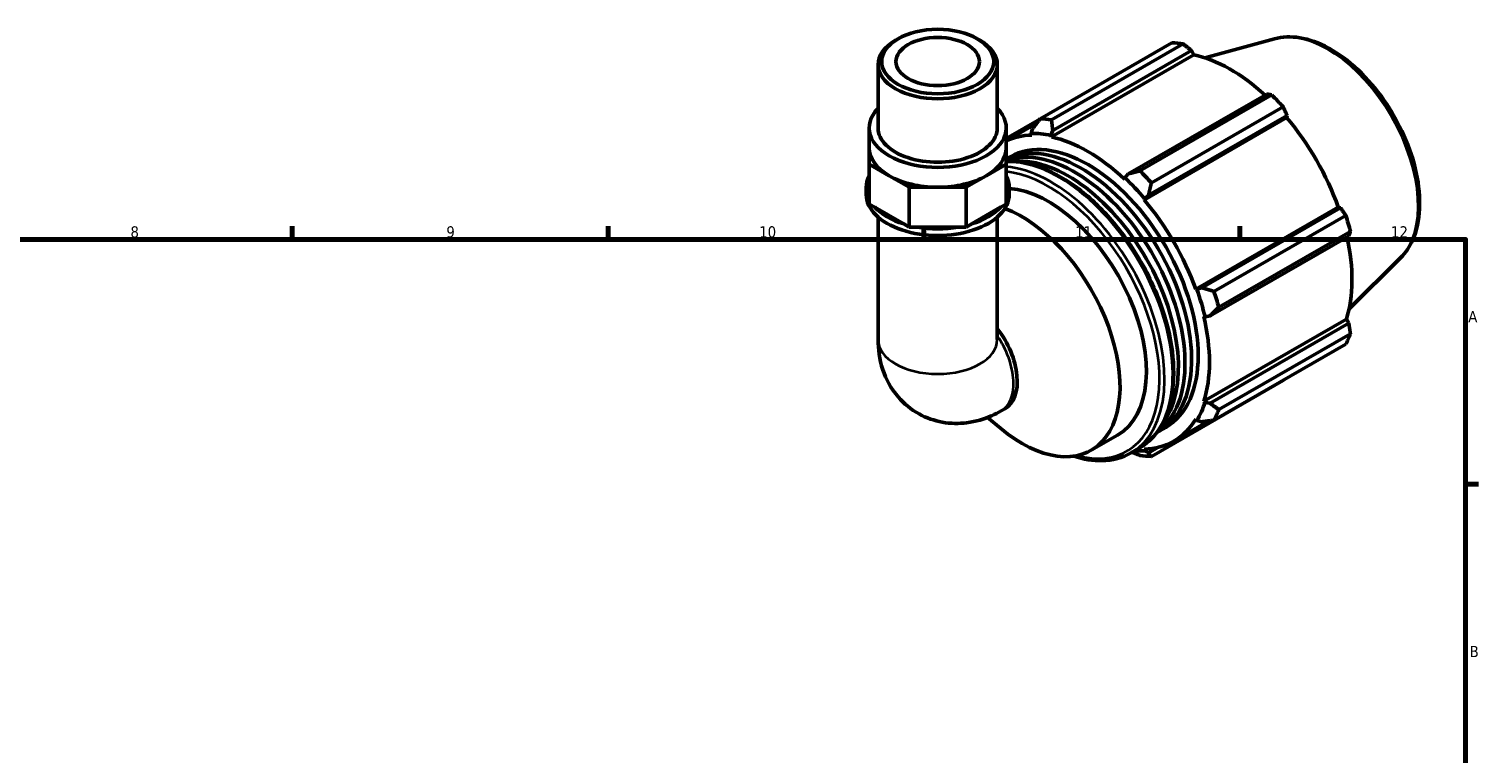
# Model space of a CAD drawing. Header units: millimetres. Extents: x 0 to 908, y 0 to 920.
# Tile 6 of 6: x 502 to 824, y 460 to 621. Entities that reach past the tile are written whole.
import ezdxf

# ---------------------------------------------------------------- set-up
doc = ezdxf.new("R2010")
doc.units = ezdxf.units.MM
for name, color, linetype, lineweight in [('Border (ISO)', 7, 'Continuous', 70), ('Visible (ISO)', 7, 'Continuous', 50), ('Visible Narrow (ISO)', 7, 'Continuous', 35)]:
    doc.layers.add(name, color=color, linetype=linetype, lineweight=lineweight)
doc.styles.add('Note Text (ISO)', font='tahoma.ttf')

# ---------------------------------------------------------------- blocks, each defined once
blk = doc.blocks.new('Borders Default Border')
at = {"layer": 'Border (ISO)'}
for p, q in [((560.67, 574), (560.67, 576.9)), ((630.75, 574), (630.75, 576.9)), ((700.83, 574), (700.83, 576.9)), ((770.92, 574), (770.92, 576.9)), ((821, 519.75), (823.9, 519.75))]:
    blk.add_line(p, q, dxfattribs=at)
at = {"layer": 'Border (ISO)', "flags": 128}
blk.add_lwpolyline([(20, 20), (20, 574), (821, 574), (821, 20), (20, 20)], dxfattribs=at)
at = {"layer": 'Border (ISO)', "color": 232, "true_color": 0xca0064, "char_height": 2.5, "attachment_point": 7, "style": 'Note Text (ISO)'}
for s, insert in [('8', (524.81, 574.34)), ('9', (594.88, 574.35)), ('10', (664.29, 574.35)), ('11', (734.37, 574.4)), ('12', (804.46, 574.4)), ('A', (821.59, 555.62)), ('B', (821.89, 481.37))]:
    blk.add_mtext(s, dxfattribs=dict(at, insert=insert))

msp = doc.modelspace()

# ---------------------------------------------------------------- linework, layer by layer
at = {"layer": 'Visible (ISO)'}
for p, q in [((695.068, 618.459), (694.505, 618.132)), ((712.71, 618.459), (713.273, 618.132)), ((778.608, 618.463), (763.125, 614.264)), ((726.6, 600.735), (755.829, 617.568)), ((729.1, 596.695), (760.729, 614.909)), ((758.36, 617.322), (729.131, 600.49)), ((729.419, 598.139), (760.185, 615.856)), ((760.185, 615.856), (760.729, 614.909)), ((690.669, 598.702), (690.669, 612.769)), ((717.11, 598.702), (717.11, 612.769)), ((776.923, 606.217), (746.157, 588.5)), ((748.764, 589.184), (777.994, 606.016)), ((780.525, 603.347), (751.295, 586.514)), ((688.685, 594.287), (688.685, 598.702)), ((726.513, 600.624), (719.093, 596.35)), ((719.093, 595.864), (725.837, 599.748)), ((719.093, 594.287), (719.093, 598.702)), ((724.936, 598.573), (724.624, 597.49)), ((749.658, 582.777), (781.286, 600.991)), ((750.639, 583.772), (781.405, 601.489)), ((781.405, 601.489), (781.286, 600.991)), ((724.624, 597.49), (724.758, 597.116)), ((729.013, 597.065), (729.419, 598.139)), ((729.1, 596.695), (729.013, 597.065)), ((688.685, 594.287), (688.685, 590.661)), ((719.093, 590.661), (719.093, 594.287)), ((719.093, 591.791), (719.941, 592.28)), ((688.685, 590.661), (693.138, 588.096)), ((688.685, 581.831), (688.685, 590.661)), ((714.64, 588.096), (719.093, 590.661)), ((719.093, 581.831), (719.093, 590.661)), ((688.024, 583.986), (688.024, 585.458)), ((693.138, 588.096), (697.591, 585.532)), ((697.591, 585.532), (703.889, 585.532)), ((697.591, 576.703), (697.591, 585.532)), ((703.889, 585.532), (710.187, 585.532)), ((710.187, 585.532), (714.64, 588.096)), ((710.187, 576.703), (710.187, 585.532)), ((719.754, 583.986), (719.754, 585.458)), ((745.403, 587.627), (745.316, 587.357)), ((746.157, 588.5), (745.403, 587.627)), ((749.658, 582.777), (749.791, 582.998)), ((749.791, 582.998), (750.639, 583.772)), ((689.934, 581.112), (688.685, 581.831)), ((696.343, 577.422), (689.934, 581.112)), ((717.844, 581.112), (711.435, 577.422)), ((719.093, 581.831), (717.844, 581.112)), ((761.123, 562.918), (792.752, 581.132)), ((793.241, 580.989), (762.475, 563.272)), ((765.178, 562.469), (794.408, 579.301)), ((792.752, 581.132), (793.241, 580.989)), ((690.669, 578.936), (690.669, 551.756)), ((697.591, 576.703), (696.343, 577.422)), ((699.357, 576.703), (697.591, 576.703)), ((708.421, 576.703), (699.357, 576.703)), ((710.187, 576.703), (708.421, 576.703)), ((711.435, 577.422), (710.187, 576.703)), ((717.11, 578.936), (717.11, 551.756)), ((764.331, 557.021), (795.097, 574.738)), ((795.456, 575.771), (766.226, 558.939)), ((806.567, 569.911), (795.164, 558.627)), ((762.475, 563.272), (761.381, 562.925)), ((761.381, 562.925), (761.123, 562.918)), ((762.922, 556.862), (763.198, 556.804)), ((763.198, 556.804), (764.331, 557.021)), ((762.922, 538.114), (794.551, 556.328)), ((795.097, 555.385), (764.331, 537.668)), ((794.551, 556.328), (795.097, 555.385)), ((794.408, 550.749), (765.178, 533.916)), ((766.226, 536.239), (795.456, 553.071)), ((751.295, 525.86), (780.525, 542.692)), ((763.198, 537.854), (762.922, 538.114)), ((764.331, 537.668), (763.198, 537.854)), ((714.945, 534.509), (717.81, 532.112)), ((717.965, 535.959), (718.791, 536.434)), ((761.123, 534.13), (761.381, 533.827)), ((753.013, 531.471), (754.474, 532.312)), ((756.236, 529.253), (764.073, 533.766)), ((761.381, 533.827), (762.475, 533.555)), ((737.94, 527.233), (743.785, 530.599)), ((746.806, 526.661), (748.597, 527.693)), ((752.665, 527.853), (750.639, 526.686)), ((749.791, 527.101), (749.658, 527.476)), ((750.639, 526.686), (749.791, 527.101))]:
    msp.add_line(p, q, dxfattribs=at)
for centre, major_axis, ratio, start_param, end_param in [((703.889, 612.769), (-13.22, 0), 0.5758617, 5.5016397, 10.2063236), ((768.177, 580.13), (-20.46, 35.53), 0.5780931, 5.8451561, 5.9396837), ((768.836, 580.51), (19.028, -33.043), 0.5780931, 2.0696433, 2.6635608), ((768.177, 580.13), (20.46, -35.53), 0.5780931, 1.9181653, 2.0126929), ((703.889, 598.702), (-15.204, 0), 0.5758617, 5.7667102, 9.9412531), ((703.889, 598.702), (-13.22, 0), 0.5758617, 0, 3.1415927), ((738.947, 563.298), (-20.46, 35.53), 0.5780931, 5.8451561, 5.9396837), ((768.836, 580.51), (19.028, -33.043), 0.5780931, 1.2672974, 1.8781627), ((737.208, 562.296), (-19.028, 33.043), 0.5780931, 5.9796864, 6.236469), ((735.747, 561.454), (-17.266, 29.984), 0.5780931, 3.1136316, 6.2484417), ((737.208, 562.296), (-17.266, 29.984), 0.5780931, 3.1415927, 6.2831853), ((737.208, 562.296), (-19.233, 33.398), 0.5780931, 5.8051535, 5.9796864), ((737.208, 562.296), (-19.028, 33.043), 0.5780931, 5.1942882, 5.8051535), ((703.889, 594.287), (-15.204, 0), 0.5758617, 0, 0.7853982), ((703.889, 594.287), (15.204, 0), 0.5758617, 5.4977871, 6.2831853), ((734.285, 560.613), (-17.266, 29.984), 0.5780931, 3.2042626, 6.1697028), ((732.824, 559.771), (-17.266, 29.984), 0.5780931, 3.3749708, 6.0498072), ((738.947, 563.298), (-20.46, 35.53), 0.5780931, 5.059758, 5.1542856), ((703.889, 585.458), (-15.865, 0), 0.5758617, 5.9934983, 6.5728723), ((703.889, 594.287), (15.204, 0), 0.5758617, 3.9269908, 4.712389), ((703.889, 594.287), (15.204, 0), 0.5758617, 4.712389, 5.4977871), ((703.889, 585.458), (15.865, 0), 0.5758617, 5.9934983, 6.5728723), ((737.208, 562.296), (19.233, -33.398), 0.5780931, 1.8781627, 2.0526956), ((703.889, 583.986), (-15.865, 0), 0.5758617, 0, 3.1415927), ((728.44, 557.247), (-15.345, 26.647), 0.5780931, 3.1415927, 5.9106724), ((737.208, 562.296), (-19.028, 33.043), 0.5780931, 4.4088901, 5.0197553), ((703.889, 585.458), (15.865, 0), 0.5758617, 3.6373038, 4.2166778), ((703.889, 585.458), (15.865, 0), 0.5758617, 5.2081001, 5.7874741), ((722.594, 553.881), (15.345, -26.647), 0.5780931, 5.2778811, 8.8178488), ((768.177, 580.13), (20.46, -35.53), 0.5780931, 1.1327672, 1.2272947), ((703.889, 585.458), (15.865, 0), 0.5758617, 4.422702, 5.002076), ((768.836, 580.51), (19.028, -33.043), 0.5780931, 0.4818993, 1.0759774), ((737.208, 562.296), (19.233, -33.398), 0.5780931, 1.0927645, 1.2672974), ((738.947, 563.298), (-20.46, 35.53), 0.5780931, 4.2743598, 4.3688874), ((737.208, 562.296), (-19.028, 33.043), 0.5780931, 3.6234919, 4.2343571), ((712.194, 547.891), (6.597, -11.457), 0.5780931, 0, 1.8043897), ((768.177, 580.13), (20.46, -35.53), 0.5780931, 0.347369, 0.4418966), ((737.208, 562.296), (19.233, -33.398), 0.5780931, 0.3073663, 0.4818993), ((737.208, 562.296), (19.028, -33.043), 0.5780931, 5.9796864, 6.5905516), ((738.947, 563.298), (20.46, -35.53), 0.5780931, 0.347369, 0.4418966), ((737.208, 562.296), (19.233, -33.398), 0.5780931, 5.8948269, 5.9796864), ((738.947, 563.298), (20.46, -35.53), 0.5780931, 5.8451561, 5.9396837)]:
    msp.add_ellipse(centre, major_axis=major_axis, ratio=ratio, start_param=start_param, end_param=end_param, dxfattribs=at)
for major_axis in [(12.427, 0), (9.254, 0)]:
    msp.add_ellipse((703.889, 613.418), major_axis=major_axis, ratio=0.5758617, dxfattribs=at)
for points, knots in [([(778.608, 618.463), (780.364, 618.939), (782.261, 619), (786.322, 618.341), (788.499, 617.546), (792.877, 615.153), (795.077, 613.521), (799.222, 609.618), (801.166, 607.35), (804.614, 602.413), (806.119, 599.749), (808.551, 594.274), (809.478, 591.466), (810.656, 585.958), (810.904, 583.26), (810.652, 578.234), (810.152, 575.904), (808.581, 572.36), (807.681, 571.012), (806.567, 569.911)], [5.6508865, 5.6508865, 5.6508865, 5.6508865, 5.9396218, 5.9396218, 6.2578392, 6.2578392, 6.5894607, 6.5894607, 6.9204191, 6.9204191, 7.2497497, 7.2497497, 7.579163, 7.579163, 7.9102965, 7.9102965, 8.2416217, 8.2416217, 8.4901479, 8.4901479, 8.4901479, 8.4901479]), ([(719.093, 591.236), (719.214, 591.242), (719.337, 591.246), (721.885, 591.301), (724.479, 590.793), (729.822, 588.724), (732.574, 587.136), (737.923, 583.048), (740.519, 580.547), (745.29, 574.892), (747.464, 571.741), (751.18, 565.105), (752.721, 561.621), (755.015, 554.663), (755.767, 551.19), (756.398, 544.596), (756.276, 541.475), (755.147, 535.91), (754.142, 533.463), (751.594, 529.899), (750.2, 528.616), (748.597, 527.693)], [5.7902444, 5.7902444, 5.7902444, 5.7902444, 5.8061874, 5.8061874, 6.121586, 6.121586, 6.4446419, 6.4446419, 6.7683308, 6.7683308, 7.0913845, 7.0913845, 7.4141927, 7.4141927, 7.737316, 7.737316, 8.0610677, 8.0610677, 8.3836775, 8.3836775, 8.6413135, 8.6413135, 8.6413135, 8.6413135]), ([(690.669, 551.756), (690.669, 549.653), (690.94, 547.42), (692.404, 543.053), (693.504, 540.928), (696.414, 537.571), (697.988, 536.269), (701.38, 534.394), (703.157, 533.78), (706.784, 533.12), (708.62, 533.113), (712.368, 533.584), (714.212, 534.16), (716.598, 535.215), (717.298, 535.574), (717.965, 535.959)], [3.1415927, 3.1415927, 3.1415927, 3.1415927, 3.4557519, 3.4557519, 3.7308719, 3.7308719, 3.9390517, 3.9390517, 4.132108, 4.132108, 4.3410756, 4.3410756, 4.5974913, 4.5974913, 4.712389, 4.712389, 4.712389, 4.712389]), ([(746.806, 526.661), (744.899, 525.563), (742.7, 524.979), (738.34, 524.885), (736.223, 525.222), (734.06, 525.917)], [2.3581282, 2.3581282, 2.3581282, 2.3581282, 2.66459471, 2.66459471, 2.9249844, 2.9249844, 2.9249844, 2.9249844])]:
    msp.add_open_spline(points, degree=3, knots=knots, dxfattribs=at)
for points, weights in [([(760.185, 615.856), (759.295, 616.576), (758.36, 617.322)], [1.00286889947, 1.00184242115, 1]), ([(777.994, 606.016), (777.451, 606.121), (776.923, 606.217)], [1, 1.00184242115, 1.00286889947]), ([(781.405, 601.489), (780.978, 602.401), (780.525, 603.347)], [1.00286889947, 1.00184242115, 1]), ([(726.6, 600.735), (725.74, 599.626), (724.936, 598.573)], [1.01785635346, 1.01261861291, 1.00658545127]), ([(729.419, 598.139), (729.266, 599.284), (729.131, 600.49)], [1.00658545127, 1.01261861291, 1.01785635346]), ([(748.764, 589.184), (747.422, 588.828), (746.157, 588.5)], [1.01785635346, 1.01261861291, 1.00658545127]), ([(750.639, 583.772), (750.949, 585.109), (751.295, 586.514)], [1.00658545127, 1.01261861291, 1.01785635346]), ([(794.408, 579.301), (793.816, 580.164), (793.241, 580.989)], [1, 1.00184242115, 1.00286889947]), ([(795.097, 574.738), (795.277, 575.246), (795.456, 575.771)], [1.00286889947, 1.00184242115, 1]), ([(765.178, 562.469), (763.787, 562.872), (762.475, 563.272)], [1.01785635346, 1.01261861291, 1.00658545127]), ([(764.331, 557.021), (765.248, 557.954), (766.226, 558.939)], [1.00658545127, 1.01261861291, 1.01785635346]), ([(795.456, 553.071), (795.277, 554.254), (795.097, 555.385)], [1, 1.00184242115, 1.00286889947]), ([(780.525, 542.692), (780.548, 542.736), (780.57, 542.78)], [1, 1.00009281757, 1.00018356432]), ([(766.226, 536.239), (765.248, 536.962), (764.331, 537.668)], [1.01785635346, 1.01261861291, 1.00658545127]), ([(762.475, 533.555), (763.787, 533.725), (765.178, 533.916)], [1.00658545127, 1.01261861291, 1.01785635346]), ([(747.015, 526.782), (747.873, 526.445), (748.764, 526.105)], [1.010530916, 1.01436985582, 1.01785635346]), ([(751.295, 525.86), (750.949, 526.275), (750.639, 526.686)], [1.01785635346, 1.01261861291, 1.00658545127])]:
    msp.add_rational_spline(points, weights, degree=2, dxfattribs=at)
at = {"layer": 'Visible Narrow (ISO)'}
for centre, major_axis, ratio, start_param, end_param in [((790.45, 592.956), (-14.141, 24.556), 0.5780931, 3.2927583, 6.1320197), ((730.797, 558.604), (-17.8, 30.911), 0.5780931, 3.1415927, 5.982269), ((729.005, 557.572), (17.8, -30.911), 0.5780931, 0, 2.762038), ((728.44, 557.247), (17.401, -30.218), 0.5780931, 5.7601113, 9.0301271), ((703.889, 551.756), (13.22, 0), 0.5758617, 3.1415927, 6.2831853), ((711.368, 547.415), (6.597, -11.457), 0.5780931, 0, 1.6967392)]:
    msp.add_ellipse(centre, major_axis=major_axis, ratio=ratio, start_param=start_param, end_param=end_param, dxfattribs=at)

# ---------------------------------------------------------------- block references
msp.add_blockref('Borders Default Border', (0, 0))

doc.saveas('drawing.dxf')
